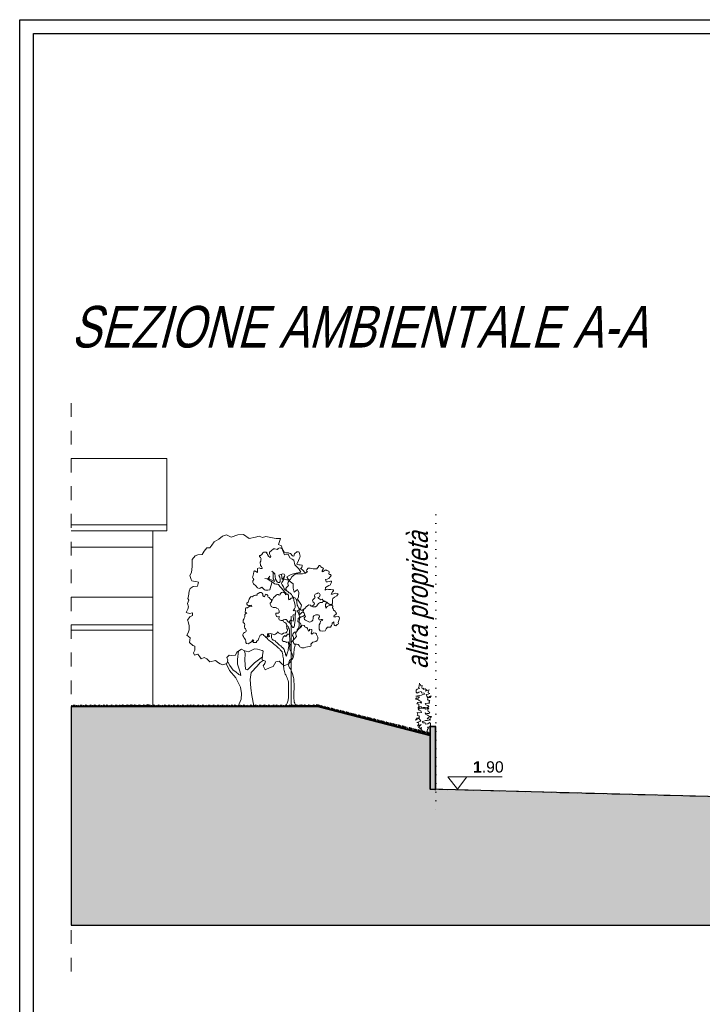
# Model space of a CAD drawing. Extents: x 828590 to 927090, y -1046596 to -975596.
# Tile 2 of 13: x 828590 to 853215, y -1011096 to -975596. Entities that reach past the tile are written whole.
import ezdxf

# ---------------------------------------------------------------- set-up
doc = ezdxf.new("R2010")
doc.units = 0
doc.header["$LTSCALE"] = 250
for name, pattern in [('CADWORK_13', [4, 2, -2]), ('DASHEDX2', [3.75, 2.5, -1.25]), ('DOT2', [1.25, 0, -1.25])]:
    doc.linetypes.add(name, pattern=pattern)
doc.layers.get('0').update_dxf_attribs({"linetype": 'CONTINUOUS'})
for name, color, linetype, lineweight in [('ACQUE', 7, 'CONTINUOUS', 18), ('alberi', 106, 'CONTINUOUS', 15), ('linea di terra', 7, 'CONTINUOUS', 40), ('linee di prospetto', 7, 'CONTINUOUS', 18), ('linee prospetto', 7, 'CONTINUOUS', 15), ('MURI', 7, 'CONTINUOUS', 30), ('planim. x cartiglio', 7, 'CONTINUOUS', 20), ('retini', 251, 'CONTINUOUS', 15), ('S-CARRABILI', 7, 'DASHEDX2', 15), ('SCRITTE', 7, 'CONTINUOUS', 30)]:
    doc.layers.add(name, color=color, linetype=linetype, lineweight=lineweight)
doc.layers.add('Planimetria', color=7, linetype='CONTINUOUS')
doc.styles.add('CADWORK6', font='UNIVERS')
doc.styles.get("Standard").update_dxf_attribs({"font": 'MONOTXT'})

# ---------------------------------------------------------------- blocks, each defined once
blk = doc.blocks.new('T34_1')
for p, q in [((-1631, 9813), (-1145, 9916)), ((-1145, 9916), (-951, 9857)), ((-951, 9857), (-759, 9936)), ((-759, 9936), (-548, 9882)), ((-548, 9882), (-161, 9808)), ((-161, 9808), (169, 10043)), ((169, 10043), (495, 10023)), ((495, 10023), (884, 9871)), ((884, 9871), (1159, 10012)), ((1159, 10012), (1408, 9936)), ((1408, 9936), (1625, 9761)), ((-2129, 9135), (-2070, 9367)), ((-2070, 9367), (-1899, 9446)), ((-2018, 9793), (-1764, 9812)), ((-1899, 9446), (-2018, 9793)), ((-1764, 9812), (-1631, 9813)), ((1625, 9761), (1897, 9608)), ((1897, 9608), (2031, 9416)), ((2031, 9416), (2149, 9246)), ((-2567, 8667), (-2453, 8878)), ((-2453, 8878), (-2242, 8841)), ((-2242, 8841), (-2129, 9135)), ((2149, 9246), (2326, 9247)), ((2326, 9247), (2482, 9055)), ((2482, 9055), (2599, 8862)), ((2599, 8862), (2848, 8842)), ((2848, 8842), (3004, 8788)), ((3004, 8788), (3182, 8574)), ((-3087, 8022), (-2857, 8256)), ((-2857, 8256), (-2798, 8527)), ((-2798, 8527), (-2705, 8589)), ((-2705, 8589), (-2567, 8667)), ((3182, 8574), (3183, 8496)), ((3183, 8496), (3185, 8148)), ((3185, 8148), (3227, 7800)), ((-3202, 7827), (-3087, 8022)), ((-2930, 7774), (-3202, 7827)), ((-2698, 7699), (-2930, 7774)), ((-2559, 7639), (-2698, 7699)), ((-2387, 7546), (-2559, 7639)), ((-2518, 7313), (-2387, 7546)), ((3227, 7800), (3322, 7630)), ((3322, 7630), (3247, 7397)), ((-2749, 7134), (-2518, 7313)), ((-2747, 6886), (-2749, 7134)), ((2899, 7256), (2806, 7239)), ((2806, 7239), (2863, 7007)), ((2863, 7007), (3117, 6987)), ((3208, 7319), (2899, 7256)), ((3117, 6987), (3311, 6872)), ((3247, 7397), (3208, 7319)), ((-3093, 6629), (-3017, 6806)), ((-3074, 6380), (-3093, 6629)), ((-3012, 6226), (-3074, 6380)), ((-3017, 6806), (-2806, 6653)), ((-2806, 6653), (-2747, 6886)), ((3311, 6872), (3368, 6701)), ((3368, 6701), (3409, 6409)), ((3409, 6409), (3449, 6277)), ((-3242, 5892), (-3165, 5993)), ((-3185, 5644), (-3242, 5892)), ((-3165, 5993), (-3012, 6226)), ((3449, 6277), (3372, 6176)), ((3372, 6176), (3451, 5984)), ((3451, 5984), (3397, 5790)), ((3397, 5790), (3437, 5657)), ((-2990, 5546), (-3185, 5644)), ((-3142, 5180), (-3067, 5413)), ((-3067, 5413), (-2990, 5546)), ((3168, 5440), (3169, 5285)), ((3340, 5386), (3168, 5440)), ((3169, 5285), (3325, 5192)), ((3533, 5443), (3340, 5386)), ((3437, 5657), (3533, 5443)), ((-3254, 4638), (-3195, 4832)), ((-3037, 4424), (-3254, 4638)), ((-3195, 4832), (-3024, 4910)), ((-3042, 5104), (-3142, 5180)), ((-3024, 4910), (-3042, 5104)), ((3325, 5192), (3459, 5000)), ((3421, 4922), (3367, 4667)), ((3367, 4667), (3369, 4435)), ((3459, 5000), (3421, 4922)), ((-2903, 4231), (-3037, 4424)), ((-2957, 4038), (-2903, 4231)), ((3504, 4110), (3296, 3954)), ((3369, 4435), (3426, 4264)), ((3426, 4264), (3504, 4110)), ((-2823, 3884), (-2957, 4038)), ((-2667, 3714), (-2823, 3884)), ((-2565, 3499), (-2667, 3714)), ((-2564, 3305), (-2565, 3499)), ((3144, 3521), (3029, 3465)), ((3336, 3683), (3144, 3521)), ((3296, 3954), (3336, 3683)), ((-2753, 2801), (-2700, 3011)), ((-2700, 3011), (-2564, 3305)), ((-938, 3219), (-999, 3180)), ((-999, 3180), (-958, 2931)), ((-958, 2931), (-934, 2677)), ((-651, 3298), (-938, 3219)), ((-475, 3322), (-651, 3298)), ((-125, 3131), (-475, 3322)), ((145, 3227), (-125, 3131)), ((107, 3188), (69, 3033)), ((69, 3033), (89, 2646)), ((277, 3289), (145, 3227)), ((550, 3114), (277, 3289)), ((514, 2688), (455, 3191)), ((628, 2944), (550, 3114)), ((844, 2923), (628, 2944)), ((1015, 2947), (844, 2923)), ((1138, 2809), (1015, 2947)), ((2855, 3000), (2724, 2844)), ((3049, 2940), (2855, 3000)), ((3029, 3465), (3030, 3233)), ((3030, 3233), (3109, 3079)), ((3109, 3079), (3049, 2940)), ((-2542, 2626), (-2753, 2801)), ((-2480, 2433), (-2542, 2626)), ((-2230, 2319), (-2480, 2433)), ((-2054, 2475), (-2230, 2319)), ((-1939, 2592), (-2054, 2475)), ((-1745, 2555), (-1939, 2592)), ((-1572, 2269), (-1745, 2555)), ((-934, 2677), (-1127, 2598)), ((-1127, 2598), (-1087, 2444)), ((-1087, 2444), (-992, 2312)), ((-994, 2638), (-816, 2507)), ((-490, 2487), (-957, 2854)), ((-816, 2507), (-643, 2292)), ((-256, 2257), (-490, 2487)), ((89, 2646), (38, 2126)), ((365, 1952), (516, 2418)), ((516, 2418), (514, 2688)), ((965, 2327), (773, 2055)), ((1096, 2560), (965, 2327)), ((984, 2034), (1179, 2445)), ((1095, 2654), (1138, 2809)), ((1141, 2461), (1095, 2654)), ((1390, 2369), (1141, 2461)), ((1544, 2426), (1390, 2369)), ((1643, 2487), (1544, 2426)), ((1814, 2621), (1643, 2487)), ((2146, 2546), (1814, 2621)), ((2316, 2725), (2146, 2546)), ((2470, 2803), (2316, 2725)), ((2647, 2727), (2470, 2803)), ((2724, 2844), (2647, 2727)), ((-1395, 2209), (-1572, 2269)), ((-1106, 2079), (-1395, 2209)), ((-992, 2312), (-1106, 2079)), ((-643, 2292), (-292, 1930)), ((-292, 1930), (-228, 1505)), ((-61, 2087), (-256, 2257)), ((38, 2126), (-61, 2087)), ((328, 1742), (365, 1952)), ((444, 1798), (328, 1742)), ((619, 1954), (444, 1798)), ((773, 2055), (619, 1954)), ((622, 1606), (984, 2034)), ((-228, 1505), (-263, 1002)), ((333, 1062), (622, 1606)), ((-263, 1002), (-320, 576)), ((281, 697), (333, 1062)), ((300, 349), (281, 697)), ((-320, 576), (-448, -44)), ((362, 211), (300, 349)), ((497, -98), (362, 211))]:
    blk.add_line(p, q)
blk = doc.blocks.new('SIEPE_1')
at = {"linetype": 'ByBlock'}
for points in [[(-202, 1983), (-212, 1864), (-252, 1819), (-212, 1773), (-298, 1755), (-345, 1710), (-349, 1637), (-312, 1593), (-245, 1638), (-145, 1649), (-131, 1596), (-36, 1584), (-18, 1537), (-84, 1532), (-147, 1503), (-218, 1501), (-301, 1490), (-365, 1484), (-293, 1462), (-226, 1441), (-273, 1395), (-342, 1413), (-391, 1361), (-312, 1356), (-246, 1294), (-170, 1260), (-152, 1195), (-216, 1230), (-296, 1229), (-339, 1178), (-268, 1153), (-267, 1096), (-271, 1049), (-306, 1002), (-236, 1045), (-171, 1053), (-152, 1009), (-90, 1020), (-21, 1008), (49, 1001), (125, 1041), (89, 1086), (17, 1113), (-5, 1175), (93, 1181), (169, 1174), (147, 1240), (175, 1284), (110, 1300), (85, 1344), (114, 1391), (197, 1399), (245, 1468), (174, 1438), (106, 1397), (73, 1458), (41, 1520), (121, 1541), (200, 1564), (127, 1584), (126, 1633), (178, 1701), (114, 1691), (30, 1654), (64, 1709), (14, 1754), (-66, 1726), (-42, 1779), (-106, 1774), (-109, 1829), (-93, 1896), (-156, 1883), (-168, 1943)], [(0, 0), (35, 134), (75, 179), (35, 225), (120, 243), (168, 288), (172, 361), (135, 405), (67, 360), (-32, 349), (-47, 402), (-141, 414), (-160, 461), (-94, 466), (-30, 495), (41, 497), (124, 508), (187, 514), (115, 536), (48, 557), (96, 603), (164, 585), (214, 637), (135, 642), (69, 704), (-7, 739), (-25, 803), (39, 769), (119, 769), (162, 820), (90, 845), (90, 902), (94, 949), (128, 997), (59, 953), (-6, 946), (-25, 989), (-88, 979), (-156, 991), (-227, 997), (-302, 957), (-266, 912), (-194, 886), (-173, 823), (-270, 817), (-347, 824), (-324, 758), (-353, 714), (-288, 698), (-263, 654), (-292, 607), (-374, 599), (-422, 530), (-352, 560), (-283, 601), (-251, 540), (-218, 478), (-299, 457), (-378, 434), (-305, 414), (-304, 365), (-355, 297), (-292, 307), (-208, 344), (-321, 246), (-271, 201), (-191, 228), (-259, 162), (-194, 166), (-191, 111), (-341, 59), (-246, 33), (-173, 11)]]:
    blk.add_lwpolyline(points, dxfattribs=at)

msp = doc.modelspace()

# ---------------------------------------------------------------- hatches: boundary and pattern name
at = {"layer": 'linee di prospetto', "linetype": 'Continuous'}
msp.add_hatch(color=36, dxfattribs=at).paths.add_polyline_path([(830449, -1008242), (925190, -1008242), (925190, -1005090), (920424, -1005090), (920424, -1005242), (915178, -1005242), (911632, -1005242), (911632, -1005342), (911482, -1005342), (911482, -1005092), (910132, -1005092), (910132, -1005810), (910207, -1005810), (910207, -1006210), (909807, -1006210), (909807, -1005810), (909882, -1005810), (909882, -1005099), (902632, -1004907), (902632, -1006492), (903021, -1006492), (903021, -1006992), (892242, -1006992), (892242, -1006492), (892632, -1006492), (892632, -1004643), (843393, -1003342), (843393, -1001388), (839393, -1000362), (830449, -1000362)])
at = {"layer": 'MURI', "linetype": 'Continuous'}
msp.add_hatch(color=9, dxfattribs=at).paths.add_polyline_path([(843393, -1003342), (843596, -1003347), (843596, -1001084), (843393, -1001084), (843393, -1003342)])

# ---------------------------------------------------------------- linework, layer by layer
at = {"layer": 'ACQUE', "linetype": 'Continuous'}
msp.add_line((838282, -996474), (838307, -996515), dxfattribs=at)
at = {"layer": 'alberi', "linetype": 'ByBlock'}
for p, q in [((837546, -997809), (837526, -997781)), ((837569, -997764), (837560, -997727)), ((838294, -998131), (838316, -998144))]:
    msp.add_line(p, q, dxfattribs=at)
at = {"layer": 'alberi', "color": 92}
for p, q in [((830451, -1000367), (830474, -1000312)), ((830465, -1000364), (830488, -1000317)), ((830482, -1000367), (830501, -1000343)), ((830521, -1000305), (830566, -1000357)), ((830551, -1000362), (830527, -1000340)), ((830590, -1000368), (830535, -1000302)), ((830600, -1000367), (830582, -1000301)), ((830607, -1000363), (830607, -1000317)), ((830615, -1000367), (830638, -1000312)), ((830629, -1000364), (830652, -1000317)), ((830646, -1000367), (830665, -1000343)), ((830688, -1000305), (830734, -1000357)), ((830718, -1000362), (830694, -1000340)), ((830772, -1000305), (830817, -1000357)), ((830802, -1000362), (830778, -1000340)), ((830841, -1000368), (830786, -1000302)), ((830851, -1000367), (830834, -1000301)), ((830858, -1000363), (830858, -1000317)), ((830866, -1000367), (830889, -1000312)), ((830880, -1000364), (830903, -1000317)), ((830897, -1000367), (830916, -1000343)), ((830936, -1000305), (830982, -1000357)), ((830966, -1000362), (830942, -1000340)), ((831005, -1000368), (830950, -1000302)), ((831015, -1000367), (830998, -1000301)), ((831022, -1000363), (831022, -1000317)), ((831030, -1000367), (831053, -1000312)), ((831045, -1000364), (831067, -1000317)), ((831061, -1000367), (831080, -1000343)), ((831104, -1000305), (831149, -1000357)), ((831134, -1000362), (831109, -1000340)), ((831173, -1000368), (831118, -1000302)), ((831182, -1000367), (831165, -1000301)), ((831190, -1000363), (831190, -1000317)), ((831197, -1000367), (831220, -1000312)), ((831212, -1000364), (831234, -1000317)), ((831228, -1000367), (831247, -1000343)), ((831258, -1000305), (831303, -1000357)), ((831288, -1000362), (831264, -1000340)), ((831327, -1000368), (831272, -1000302)), ((831337, -1000367), (831320, -1000301)), ((831344, -1000363), (831344, -1000317)), ((831352, -1000367), (831375, -1000312)), ((831366, -1000364), (831389, -1000317)), ((831383, -1000367), (831402, -1000343)), ((831425, -1000305), (831471, -1000357)), ((831456, -1000362), (831431, -1000340)), ((831494, -1000368), (831440, -1000302)), ((831504, -1000367), (831487, -1000301)), ((831512, -1000363), (831512, -1000317)), ((831519, -1000367), (831542, -1000312)), ((831534, -1000364), (831556, -1000317)), ((831550, -1000367), (831569, -1000343)), ((831590, -1000305), (831635, -1000357)), ((831620, -1000362), (831595, -1000340)), ((831659, -1000368), (831604, -1000302)), ((831668, -1000367), (831651, -1000301)), ((831676, -1000363), (831676, -1000317)), ((831698, -1000305), (831743, -1000357)), ((831728, -1000362), (831704, -1000340)), ((831767, -1000368), (831712, -1000302)), ((831776, -1000367), (831759, -1000301)), ((831784, -1000363), (831784, -1000317)), ((831791, -1000367), (831814, -1000312)), ((831806, -1000364), (831828, -1000317)), ((831823, -1000367), (831841, -1000343)), ((831865, -1000305), (831910, -1000357)), ((831895, -1000362), (831871, -1000340)), ((831934, -1000368), (831879, -1000302)), ((831943, -1000367), (831926, -1000301)), ((831951, -1000363), (831951, -1000317)), ((831959, -1000367), (831982, -1000312)), ((831973, -1000364), (831996, -1000317)), ((831990, -1000367), (832009, -1000343)), ((832029, -1000305), (832074, -1000357)), ((832059, -1000362), (832035, -1000340)), ((832098, -1000368), (832043, -1000302)), ((832108, -1000367), (832090, -1000301)), ((832115, -1000363), (832115, -1000317)), ((832123, -1000367), (832146, -1000312)), ((832137, -1000364), (832160, -1000317)), ((832154, -1000367), (832173, -1000343)), ((832196, -1000301), (832241, -1000353)), ((832226, -1000362), (832202, -1000340)), ((832252, -1000359), (832252, -1000312)), ((832274, -1000301), (832319, -1000353)), ((832304, -1000358), (832280, -1000335)), ((832343, -1000364), (832288, -1000297)), ((832353, -1000363), (832335, -1000297)), ((832360, -1000359), (832360, -1000312)), ((832368, -1000363), (832391, -1000308)), ((832382, -1000360), (832405, -1000313)), ((832399, -1000362), (832418, -1000339)), ((832441, -1000301), (832487, -1000353)), ((832471, -1000358), (832447, -1000335)), ((832510, -1000364), (832456, -1000297)), ((832520, -1000363), (832503, -1000297)), ((832524, -1000362), (832543, -1000339)), ((832527, -1000359), (832527, -1000312)), ((832535, -1000363), (832558, -1000308)), ((832550, -1000360), (832572, -1000313)), ((832563, -1000301), (832609, -1000353)), ((832566, -1000362), (832585, -1000339)), ((832594, -1000358), (832569, -1000335)), ((832633, -1000364), (832578, -1000297)), ((832605, -1000301), (832651, -1000353)), ((832636, -1000358), (832611, -1000335)), ((832674, -1000364), (832620, -1000297)), ((832642, -1000363), (832625, -1000297)), ((832650, -1000359), (832650, -1000312)), ((832657, -1000363), (832680, -1000308)), ((832684, -1000363), (832667, -1000297)), ((832672, -1000360), (832694, -1000313)), ((832688, -1000362), (832707, -1000339)), ((832692, -1000359), (832692, -1000312)), ((832699, -1000363), (832722, -1000308)), ((832714, -1000360), (832736, -1000313)), ((832722, -1000300), (832767, -1000352)), ((832752, -1000357), (832728, -1000334)), ((832730, -1000362), (832749, -1000339)), ((832731, -1000301), (832776, -1000353)), ((832791, -1000363), (832736, -1000296)), ((832761, -1000358), (832737, -1000335)), ((832800, -1000362), (832783, -1000296)), ((832808, -1000357), (832808, -1000311)), ((832815, -1000362), (832839, -1000306)), ((832830, -1000359), (832853, -1000312)), ((832847, -1000361), (832865, -1000338)), ((832876, -1000300), (832922, -1000352)), ((832906, -1000357), (832882, -1000334)), ((832945, -1000363), (832891, -1000296)), ((832955, -1000362), (832938, -1000296)), ((832962, -1000357), (832962, -1000311)), ((832970, -1000362), (832993, -1000306)), ((832985, -1000359), (833007, -1000312)), ((833001, -1000361), (833020, -1000338)), ((833044, -1000300), (833089, -1000352)), ((833074, -1000357), (833050, -1000334)), ((833113, -1000363), (833058, -1000296)), ((833122, -1000362), (833105, -1000296)), ((833130, -1000357), (833130, -1000311)), ((833137, -1000362), (833160, -1000306)), ((833152, -1000359), (833174, -1000312)), ((833168, -1000361), (833187, -1000338)), ((833191, -1000342), (833173, -1000315)), ((833176, -1000280), (833207, -1000341)), ((833227, -1000358), (833190, -1000280)), ((833229, -1000305), (833275, -1000357)), ((833259, -1000362), (833235, -1000340)), ((833237, -1000359), (833236, -1000290)), ((833298, -1000368), (833244, -1000302)), ((833245, -1000356), (833257, -1000311)), ((833308, -1000367), (833291, -1000301)), ((833315, -1000363), (833315, -1000317)), ((833323, -1000367), (833346, -1000312)), ((833338, -1000364), (833360, -1000317)), ((833354, -1000367), (833373, -1000343)), ((833397, -1000305), (833442, -1000357)), ((833427, -1000362), (833402, -1000340)), ((833466, -1000368), (833411, -1000302)), ((833475, -1000367), (833458, -1000301)), ((833483, -1000363), (833483, -1000317)), ((833490, -1000367), (833513, -1000312)), ((833505, -1000364), (833527, -1000317)), ((833521, -1000367), (833540, -1000343)), ((833561, -1000305), (833606, -1000357)), ((833591, -1000362), (833567, -1000340)), ((833630, -1000368), (833575, -1000302)), ((833639, -1000367), (833622, -1000301)), ((833647, -1000363), (833647, -1000317)), ((833654, -1000367), (833678, -1000312)), ((833669, -1000364), (833692, -1000317)), ((833686, -1000367), (833704, -1000343)), ((833728, -1000305), (833773, -1000357)), ((833758, -1000362), (833734, -1000340)), ((833785, -1000305), (833830, -1000357)), ((833815, -1000362), (833791, -1000340)), ((833854, -1000368), (833799, -1000302)), ((833864, -1000367), (833846, -1000301)), ((833871, -1000363), (833871, -1000317)), ((833879, -1000367), (833902, -1000312)), ((833893, -1000364), (833916, -1000317)), ((833910, -1000367), (833929, -1000343)), ((833949, -1000305), (833994, -1000357)), ((833979, -1000362), (833955, -1000340)), ((834018, -1000368), (833963, -1000302)), ((834028, -1000367), (834011, -1000301)), ((834035, -1000363), (834035, -1000317)), ((834043, -1000367), (834066, -1000312)), ((834057, -1000364), (834080, -1000317)), ((834074, -1000367), (834093, -1000343)), ((834116, -1000305), (834162, -1000357)), ((834147, -1000362), (834122, -1000340)), ((834185, -1000368), (834131, -1000302)), ((834195, -1000367), (834178, -1000301)), ((834203, -1000363), (834203, -1000317)), ((834210, -1000367), (834233, -1000312)), ((834225, -1000364), (834247, -1000317)), ((834241, -1000367), (834260, -1000343)), ((834271, -1000305), (834316, -1000357)), ((834301, -1000362), (834277, -1000340)), ((834340, -1000368), (834285, -1000302)), ((834350, -1000367), (834332, -1000301)), ((834357, -1000363), (834357, -1000317)), ((834365, -1000367), (834388, -1000312)), ((834379, -1000364), (834402, -1000317)), ((834396, -1000367), (834415, -1000343)), ((834438, -1000305), (834484, -1000357)), ((834468, -1000362), (834444, -1000340)), ((834507, -1000368), (834452, -1000302)), ((834517, -1000367), (834500, -1000301)), ((834524, -1000363), (834524, -1000317)), ((834532, -1000367), (834555, -1000312)), ((834547, -1000364), (834569, -1000317)), ((834563, -1000367), (834582, -1000343)), ((834602, -1000305), (834648, -1000357)), ((834633, -1000362), (834608, -1000340)), ((834671, -1000368), (834617, -1000302)), ((834681, -1000367), (834664, -1000301)), ((834689, -1000363), (834689, -1000317)), ((834710, -1000305), (834756, -1000357)), ((834741, -1000362), (834716, -1000340)), ((834779, -1000368), (834725, -1000302)), ((834789, -1000367), (834772, -1000301)), ((834797, -1000363), (834797, -1000317)), ((834829, -1000305), (834874, -1000357)), ((834859, -1000362), (834835, -1000340)), ((834898, -1000368), (834843, -1000302)), ((834908, -1000367), (834890, -1000301)), ((834915, -1000363), (834915, -1000317)), ((834923, -1000367), (834946, -1000312)), ((834937, -1000364), (834960, -1000317)), ((834954, -1000367), (834973, -1000343)), ((834996, -1000305), (835042, -1000357)), ((835026, -1000362), (835002, -1000340)), ((835065, -1000368), (835011, -1000302)), ((835075, -1000367), (835058, -1000301)), ((835082, -1000363), (835082, -1000317)), ((835090, -1000367), (835113, -1000312)), ((835105, -1000364), (835127, -1000317)), ((835121, -1000367), (835140, -1000343)), ((835160, -1000305), (835206, -1000357)), ((835191, -1000362), (835166, -1000340)), ((835229, -1000368), (835175, -1000302)), ((835239, -1000367), (835222, -1000301)), ((835247, -1000363), (835247, -1000317)), ((835254, -1000367), (835277, -1000312)), ((835269, -1000364), (835291, -1000317)), ((835285, -1000367), (835304, -1000343)), ((835328, -1000305), (835373, -1000357)), ((835358, -1000362), (835334, -1000340)), ((835385, -1000305), (835430, -1000357)), ((835415, -1000362), (835391, -1000340)), ((835454, -1000368), (835399, -1000302)), ((835463, -1000367), (835446, -1000301)), ((835471, -1000363), (835471, -1000317)), ((835478, -1000367), (835502, -1000312)), ((835493, -1000364), (835516, -1000317)), ((835510, -1000367), (835529, -1000343)), ((835549, -1000305), (835594, -1000357)), ((835579, -1000362), (835555, -1000340)), ((835618, -1000368), (835563, -1000302)), ((835628, -1000367), (835610, -1000301)), ((835635, -1000363), (835635, -1000317)), ((835643, -1000367), (835666, -1000312)), ((835657, -1000364), (835680, -1000317)), ((835674, -1000367), (835693, -1000343)), ((835716, -1000305), (835761, -1000357)), ((835746, -1000362), (835722, -1000340)), ((835785, -1000368), (835730, -1000302)), ((835795, -1000367), (835778, -1000301)), ((835802, -1000363), (835802, -1000317)), ((835810, -1000367), (835833, -1000312)), ((835824, -1000364), (835847, -1000317)), ((835841, -1000367), (835860, -1000343)), ((835871, -1000305), (835916, -1000357)), ((835901, -1000362), (835877, -1000340)), ((835940, -1000368), (835885, -1000302)), ((835949, -1000367), (835932, -1000301)), ((835957, -1000363), (835957, -1000317)), ((835964, -1000367), (835988, -1000312)), ((835979, -1000364), (836002, -1000317)), ((835996, -1000367), (836015, -1000343)), ((836038, -1000305), (836083, -1000357)), ((836068, -1000362), (836044, -1000340)), ((836107, -1000368), (836052, -1000302)), ((836117, -1000367), (836099, -1000301)), ((836124, -1000363), (836124, -1000317)), ((836132, -1000367), (836155, -1000312)), ((836146, -1000364), (836169, -1000317)), ((836163, -1000367), (836182, -1000343)), ((836202, -1000305), (836247, -1000357)), ((836232, -1000362), (836208, -1000340)), ((836271, -1000368), (836216, -1000302)), ((836281, -1000367), (836264, -1000301)), ((836288, -1000363), (836288, -1000317)), ((836310, -1000305), (836355, -1000357)), ((836340, -1000362), (836316, -1000340)), ((836379, -1000368), (836324, -1000302)), ((836389, -1000367), (836372, -1000301)), ((836396, -1000363), (836396, -1000317)), ((836404, -1000367), (836427, -1000312)), ((836418, -1000364), (836441, -1000317)), ((836435, -1000367), (836454, -1000343)), ((836477, -1000305), (836523, -1000357)), ((836508, -1000362), (836483, -1000340)), ((836546, -1000368), (836492, -1000302)), ((836556, -1000367), (836539, -1000301)), ((836564, -1000363), (836564, -1000317)), ((836571, -1000367), (836594, -1000312)), ((836586, -1000364), (836608, -1000317)), ((836602, -1000367), (836621, -1000343)), ((836642, -1000305), (836687, -1000357)), ((836672, -1000362), (836647, -1000340)), ((836711, -1000368), (836656, -1000302)), ((836720, -1000367), (836703, -1000301)), ((836728, -1000363), (836728, -1000317)), ((836735, -1000367), (836758, -1000312)), ((836750, -1000364), (836772, -1000317)), ((836766, -1000367), (836785, -1000343)), ((836809, -1000305), (836854, -1000357)), ((836839, -1000362), (836815, -1000340)), ((836893, -1000305), (836938, -1000357)), ((836923, -1000362), (836899, -1000340)), ((836962, -1000368), (836907, -1000302)), ((836971, -1000367), (836954, -1000301)), ((836979, -1000363), (836979, -1000317)), ((836986, -1000367), (837010, -1000312)), ((837001, -1000364), (837024, -1000317)), ((837018, -1000367), (837036, -1000343)), ((837057, -1000305), (837102, -1000357)), ((837087, -1000362), (837063, -1000340)), ((837126, -1000368), (837071, -1000302)), ((837135, -1000367), (837118, -1000301)), ((837143, -1000363), (837143, -1000317)), ((837150, -1000367), (837174, -1000312)), ((837165, -1000364), (837188, -1000317)), ((837182, -1000367), (837201, -1000343)), ((837224, -1000305), (837269, -1000357)), ((837254, -1000362), (837230, -1000340)), ((837293, -1000368), (837238, -1000302)), ((837303, -1000367), (837285, -1000301)), ((837310, -1000363), (837310, -1000317)), ((837318, -1000367), (837341, -1000312)), ((837332, -1000364), (837355, -1000317)), ((837349, -1000367), (837368, -1000343)), ((837379, -1000305), (837424, -1000357)), ((837409, -1000362), (837385, -1000340)), ((837448, -1000368), (837393, -1000302)), ((837457, -1000367), (837440, -1000301)), ((837465, -1000363), (837465, -1000317)), ((837472, -1000367), (837496, -1000312)), ((837487, -1000364), (837510, -1000317)), ((837504, -1000367), (837522, -1000343)), ((837546, -1000305), (837591, -1000357)), ((837576, -1000362), (837552, -1000340)), ((837615, -1000368), (837560, -1000302)), ((837625, -1000367), (837607, -1000301)), ((837632, -1000363), (837632, -1000317)), ((837640, -1000367), (837663, -1000312)), ((837654, -1000364), (837677, -1000317)), ((837671, -1000367), (837690, -1000343)), ((837710, -1000305), (837755, -1000357)), ((837740, -1000362), (837716, -1000340)), ((837779, -1000368), (837724, -1000302)), ((837789, -1000367), (837771, -1000301)), ((837796, -1000363), (837796, -1000317)), ((837818, -1000305), (837863, -1000357)), ((837848, -1000362), (837824, -1000340)), ((837887, -1000368), (837832, -1000302)), ((837897, -1000367), (837879, -1000301)), ((837904, -1000363), (837904, -1000317)), ((837912, -1000367), (837935, -1000312)), ((837926, -1000364), (837949, -1000317)), ((837943, -1000367), (837962, -1000343)), ((837985, -1000305), (838031, -1000357)), ((838016, -1000362), (837991, -1000340)), ((838054, -1000368), (838000, -1000302)), ((838064, -1000367), (838047, -1000301)), ((838072, -1000363), (838072, -1000317)), ((838079, -1000367), (838102, -1000312)), ((838094, -1000364), (838116, -1000317)), ((838110, -1000367), (838129, -1000343)), ((838149, -1000305), (838195, -1000357)), ((838180, -1000362), (838155, -1000340)), ((838218, -1000368), (838164, -1000302)), ((838228, -1000367), (838211, -1000301)), ((838236, -1000363), (838236, -1000317)), ((838243, -1000367), (838266, -1000312)), ((838258, -1000364), (838280, -1000317)), ((838274, -1000367), (838293, -1000343)), ((838317, -1000301), (838362, -1000353)), ((838347, -1000362), (838323, -1000340)), ((838373, -1000359), (838373, -1000312)), ((838395, -1000301), (838440, -1000353)), ((838425, -1000358), (838401, -1000335)), ((838464, -1000364), (838409, -1000297)), ((838473, -1000363), (838456, -1000297)), ((838481, -1000359), (838481, -1000312)), ((838488, -1000363), (838511, -1000308)), ((838503, -1000360), (838525, -1000313)), ((838520, -1000362), (838538, -1000339)), ((838562, -1000301), (838607, -1000353)), ((838592, -1000358), (838568, -1000335)), ((838631, -1000364), (838576, -1000297)), ((838640, -1000363), (838623, -1000297)), ((838645, -1000362), (838664, -1000339)), ((838648, -1000359), (838648, -1000312)), ((838656, -1000363), (838679, -1000308)), ((838670, -1000360), (838693, -1000313)), ((838684, -1000301), (838729, -1000353)), ((838687, -1000362), (838706, -1000339)), ((838714, -1000358), (838690, -1000335)), ((838753, -1000364), (838698, -1000297)), ((838726, -1000301), (838771, -1000353)), ((838756, -1000358), (838732, -1000335)), ((838795, -1000364), (838740, -1000297)), ((838763, -1000363), (838745, -1000297)), ((838770, -1000359), (838770, -1000312)), ((838778, -1000363), (838801, -1000308)), ((838805, -1000363), (838787, -1000297)), ((838792, -1000360), (838815, -1000313)), ((838809, -1000362), (838828, -1000339)), ((838812, -1000359), (838812, -1000312)), ((838820, -1000363), (838843, -1000308)), ((838834, -1000360), (838857, -1000313)), ((838842, -1000300), (838887, -1000352)), ((838872, -1000357), (838848, -1000334)), ((838851, -1000301), (838896, -1000353)), ((838851, -1000362), (838870, -1000339)), ((838911, -1000363), (838856, -1000296)), ((838881, -1000358), (838857, -1000335)), ((838921, -1000362), (838904, -1000296)), ((838928, -1000357), (838928, -1000311)), ((838936, -1000362), (838959, -1000306)), ((838950, -1000359), (838973, -1000312)), ((838967, -1000361), (838986, -1000338)), ((838997, -1000300), (839042, -1000352)), ((839027, -1000357), (839003, -1000334)), ((839066, -1000363), (839011, -1000296)), ((839075, -1000362), (839058, -1000296)), ((839083, -1000357), (839083, -1000311)), ((839091, -1000362), (839114, -1000306)), ((839105, -1000359), (839128, -1000312)), ((839122, -1000361), (839141, -1000338)), ((839164, -1000300), (839209, -1000352)), ((839194, -1000357), (839170, -1000334)), ((839233, -1000363), (839178, -1000296)), ((839243, -1000362), (839225, -1000296)), ((839250, -1000357), (839250, -1000311)), ((839258, -1000362), (839281, -1000306)), ((839272, -1000359), (839295, -1000312)), ((839289, -1000361), (839308, -1000338)), ((839312, -1000342), (839294, -1000315)), ((839296, -1000280), (839328, -1000341)), ((839348, -1000358), (839311, -1000280)), ((839358, -1000359), (839357, -1000290)), ((839366, -1000356), (839377, -1000311)), ((839407, -1000362), (839390, -1000296)), ((839417, -1000368), (839399, -1000341)), ((839401, -1000306), (839432, -1000367)), ((839414, -1000362), (839414, -1000315)), ((839453, -1000383), (839416, -1000306)), ((839463, -1000385), (839462, -1000316)), ((839471, -1000382), (839482, -1000337)), ((839477, -1000388), (839513, -1000340)), ((839492, -1000389), (839525, -1000348)), ((839508, -1000395), (839531, -1000377)), ((839579, -1000408), (839561, -1000381)), ((839563, -1000346), (839595, -1000407)), ((839615, -1000424), (839578, -1000346)), ((839625, -1000425), (839624, -1000356)), ((839633, -1000422), (839644, -1000377)), ((839668, -1000372), (839700, -1000433)), ((839720, -1000449), (839683, -1000372)), ((839730, -1000450), (839729, -1000382)), ((839684, -1000434), (839666, -1000406)), ((839738, -1000448), (839749, -1000403)), ((839744, -1000454), (839780, -1000406)), ((839759, -1000455), (839793, -1000414)), ((839775, -1000461), (839799, -1000443)), ((839846, -1000474), (839828, -1000446)), ((839831, -1000412), (839862, -1000473)), ((839883, -1000489), (839845, -1000412)), ((839892, -1000491), (839891, -1000422)), ((839901, -1000488), (839912, -1000443)), ((839907, -1000494), (839943, -1000446)), ((839922, -1000495), (839955, -1000454)), ((839937, -1000501), (839961, -1000483)), ((840006, -1000513), (839988, -1000486)), ((839990, -1000451), (840021, -1000512)), ((840042, -1000529), (840005, -1000451)), ((840052, -1000530), (840051, -1000462)), ((840060, -1000527), (840071, -1000482)), ((840066, -1000533), (840102, -1000485)), ((840081, -1000534), (840114, -1000494)), ((840097, -1000540), (840120, -1000522)), ((840168, -1000554), (840150, -1000526)), ((840152, -1000491), (840184, -1000552)), ((840224, -1000567), (840205, -1000539)), ((840208, -1000505), (840239, -1000566)), ((840260, -1000582), (840223, -1000505)), ((840269, -1000584), (840269, -1000515)), ((840278, -1000581), (840289, -1000536)), ((840284, -1000587), (840320, -1000539)), ((840299, -1000588), (840332, -1000547)), ((840315, -1000594), (840338, -1000576)), ((840383, -1000606), (840365, -1000579)), ((840367, -1000544), (840399, -1000605)), ((840419, -1000622), (840382, -1000544)), ((840429, -1000623), (840428, -1000555)), ((840437, -1000620), (840448, -1000575)), ((840443, -1000626), (840479, -1000578)), ((840458, -1000627), (840491, -1000587)), ((840474, -1000633), (840498, -1000615)), ((840542, -1000651), (840524, -1000623)), ((840526, -1000588), (840557, -1000650)), ((840578, -1000666), (840541, -1000588)), ((840588, -1000667), (840587, -1000599)), ((840596, -1000665), (840607, -1000620)), ((840647, -1000677), (840628, -1000649)), ((840631, -1000614), (840662, -1000676)), ((840683, -1000692), (840646, -1000614)), ((840692, -1000693), (840692, -1000625)), ((840701, -1000691), (840712, -1000646)), ((840707, -1000697), (840743, -1000648)), ((840722, -1000697), (840755, -1000657)), ((840738, -1000704), (840761, -1000686)), ((840809, -1000717), (840791, -1000689)), ((840793, -1000654), (840825, -1000716)), ((840845, -1000732), (840808, -1000654)), ((840855, -1000733), (840854, -1000665)), ((840863, -1000731), (840874, -1000686)), ((840869, -1000737), (840905, -1000688)), ((840884, -1000737), (840918, -1000697)), ((840900, -1000744), (840924, -1000726)), ((840968, -1000756), (840950, -1000728)), ((840953, -1000693), (840984, -1000755)), ((841005, -1000771), (840967, -1000693)), ((841014, -1000772), (841013, -1000704)), ((841023, -1000770), (841034, -1000725)), ((841029, -1000776), (841065, -1000728)), ((841044, -1000777), (841077, -1000736)), ((841115, -1000733), (841146, -1000795)), ((841059, -1000783), (841083, -1000765)), ((841131, -1000796), (841113, -1000768)), ((841186, -1000810), (841168, -1000782)), ((841171, -1000747), (841202, -1000809)), ((841222, -1000825), (841185, -1000747)), ((841232, -1000826), (841231, -1000758)), ((841240, -1000824), (841251, -1000779)), ((841247, -1000830), (841282, -1000781)), ((841261, -1000830), (841295, -1000790)), ((841277, -1000837), (841301, -1000819)), ((841345, -1000849), (841327, -1000821)), ((841330, -1000786), (841361, -1000848)), ((841382, -1000864), (841344, -1000786)), ((841391, -1000865), (841390, -1000797)), ((841400, -1000863), (841411, -1000818)), ((841406, -1000869), (841442, -1000821)), ((841421, -1000870), (841454, -1000829)), ((841436, -1000876), (841460, -1000858)), ((841508, -1000889), (841490, -1000861)), ((841492, -1000826), (841524, -1000888)), ((841541, -1000909), (841503, -1000831)), ((841550, -1000910), (841549, -1000841)), ((841558, -1000907), (841570, -1000862)), ((841565, -1000913), (841600, -1000865)), ((841580, -1000914), (841613, -1000873)), ((841595, -1000920), (841619, -1000902)), ((841654, -1000930), (841636, -1000903)), ((841639, -1000868), (841670, -1000929)), ((841691, -1000946), (841653, -1000868)), ((841700, -1000947), (841699, -1000878)), ((841709, -1000944), (841720, -1000899)), ((841715, -1000950), (841751, -1000902)), ((841730, -1000951), (841763, -1000911)), ((841745, -1000957), (841769, -1000939)), ((841817, -1000970), (841799, -1000943)), ((841801, -1000908), (841833, -1000969)), ((841853, -1000986), (841816, -1000908)), ((841863, -1000987), (841862, -1000918)), ((841871, -1000984), (841882, -1000939)), ((841877, -1000990), (841913, -1000942)), ((841892, -1000991), (841925, -1000951)), ((841908, -1000997), (841932, -1000979)), ((841976, -1001010), (841958, -1000982)), ((841960, -1000947), (841992, -1001009)), ((842012, -1001025), (841975, -1000947)), ((842022, -1001026), (842021, -1000958)), ((842030, -1001024), (842041, -1000979)), ((842081, -1001035), (842063, -1001008)), ((842065, -1000973), (842097, -1001034)), ((842117, -1001051), (842080, -1000973)), ((842127, -1001052), (842126, -1000984)), ((842135, -1001049), (842146, -1001004)), ((842145, -1001051), (842181, -1001003)), ((842160, -1001052), (842193, -1001011)), ((842176, -1001058), (842199, -1001040)), ((842247, -1001071), (842229, -1001044)), ((842231, -1001009), (842263, -1001070)), ((842283, -1001087), (842246, -1001009)), ((842293, -1001088), (842292, -1001019)), ((842301, -1001085), (842312, -1001040)), ((842308, -1001091), (842343, -1001043)), ((842322, -1001092), (842356, -1001052)), ((842338, -1001098), (842362, -1001080)), ((842406, -1001111), (842388, -1001083)), ((842391, -1001048), (842422, -1001110)), ((842443, -1001126), (842405, -1001048)), ((842452, -1001127), (842451, -1001059)), ((842461, -1001125), (842472, -1001080)), ((842467, -1001131), (842503, -1001082)), ((842482, -1001131), (842515, -1001091)), ((842553, -1001088), (842585, -1001150)), ((842497, -1001137), (842521, -1001120)), ((842569, -1001151), (842551, -1001123)), ((842650, -1001171), (842632, -1001143)), ((842635, -1001108), (842666, -1001170)), ((842686, -1001186), (842649, -1001108)), ((842696, -1001187), (842695, -1001119)), ((842704, -1001185), (842715, -1001140)), ((842711, -1001191), (842746, -1001142)), ((842725, -1001192), (842759, -1001151)), ((842741, -1001198), (842765, -1001180)), ((842810, -1001210), (842791, -1001182)), ((842794, -1001147), (842825, -1001209)), ((842846, -1001225), (842809, -1001147)), ((842855, -1001226), (842854, -1001158)), ((842864, -1001224), (842875, -1001179)), ((842870, -1001230), (842906, -1001182)), ((842885, -1001231), (842918, -1001190)), ((842900, -1001237), (842924, -1001219)), ((842972, -1001250), (842954, -1001222)), ((842956, -1001187), (842988, -1001249)), ((843008, -1001265), (842971, -1001187)), ((843018, -1001266), (843017, -1001198)), ((843026, -1001264), (843037, -1001219)), ((843032, -1001270), (843068, -1001222)), ((843047, -1001271), (843080, -1001230)), ((843063, -1001277), (843087, -1001259)), ((843122, -1001287), (843104, -1001259)), ((843106, -1001224), (843138, -1001286)), ((843158, -1001302), (843121, -1001224)), ((843168, -1001303), (843167, -1001235)), ((843176, -1001301), (843187, -1001256)), ((843183, -1001307), (843218, -1001259)), ((843197, -1001308), (843231, -1001267)), ((843213, -1001314), (843237, -1001296)), ((843284, -1001327), (843266, -1001299)), ((843269, -1001265), (843300, -1001326)), ((843321, -1001342), (843283, -1001264)), ((843330, -1001343), (843329, -1001275)), ((843339, -1001341), (843350, -1001296)), ((843345, -1001347), (843381, -1001299)), ((843360, -1001348), (843393, -1001307))]:
    msp.add_line(p, q, dxfattribs=at)
at = {"layer": 'alberi', "linetype": 'ByBlock'}
for points in [[(838883, -995552), (838824, -995462), (838790, -995430), (838757, -995408), (838723, -995398), (838768, -995344), (838779, -995290), (838779, -995257), (838711, -995247), (838655, -995247), (838587, -995225), (838643, -995096), (838677, -995031), (838700, -994988), (838711, -994935), (838689, -994837), (838677, -994794), (838643, -994783), (838587, -994783), (838508, -994859), (838474, -994935), (838429, -994924), (838361, -994848), (838315, -994827), (838282, -994816), (838191, -994816), (838135, -994794), (838089, -994730), (838055, -994676), (838021, -994654), (837988, -994633), (837942, -994644), (837909, -994665), (837886, -994698), (837841, -994687), (837795, -994676), (837750, -994676), (837660, -994741), (837603, -994794), (837603, -994859), (837637, -994924), (837648, -994956), (837626, -994988), (837569, -994935), (837524, -994881), (837513, -994848), (837479, -994827), (837513, -994827), (837479, -994794), (837445, -994794), (837400, -994794), (837366, -994816), (837320, -994881), (837275, -994913), (837241, -994913), (837241, -994956), (837275, -994988), (837298, -995031), (837286, -995074), (837286, -995118), (837264, -995150), (837275, -995279), (837309, -995311), (837332, -995354), (837332, -995387), (837275, -995387), (837230, -995365), (837173, -995387), (837173, -995441), (837173, -995494), (837173, -995527), (837140, -995516), (837094, -995483), (837060, -995473), (837038, -995505), (837026, -995581), (837004, -995667), (836992, -995699), (837015, -995742), (837038, -995774), (837004, -995828), (837004, -995860), (837004, -995893), (837026, -995936), (837106, -996011), (837173, -996076), (837230, -996108), (837264, -996097), (837320, -996054), (837354, -996076), (837388, -996119), (837422, -996151), (837456, -996162), (837546, -996162), (837614, -996151), (837648, -996022), (837671, -995947), (837682, -995893), (837682, -995860)], [(839322, -996281), (839356, -996259), (839401, -996281), (839424, -996334), (839401, -996399), (839344, -996431), (839378, -996464), (839412, -996485), (839457, -996507), (839503, -996485), (839525, -996528), (839559, -996550), (839593, -996560), (839638, -996582), (839672, -996593), (839718, -996647), (839774, -996679), (839842, -996668), (839865, -996711), (839876, -996604), (839876, -996518), (839887, -996464), (839944, -996421), (840034, -996367), (840080, -996302), (840046, -996281), (839966, -996270), (839876, -996313), (839831, -996313), (839876, -996227), (839910, -996194), (839910, -996151), (839876, -996151), (839819, -996140), (839729, -996140), (839695, -996130), (839650, -996140), (839605, -996162), (839616, -996065), (839740, -995990), (839797, -995968), (839819, -995925), (839842, -995871), (839842, -995839), (839808, -995839), (839752, -995850), (839695, -995860), (839650, -995860), (839638, -995818), (839616, -995774), (839684, -995764), (839740, -995742), (839774, -995699), (839808, -995667), (839831, -995634), (839808, -995602), (839774, -995602), (839740, -995570), (839752, -995516), (839740, -995483), (839672, -995451), (839638, -995430), (839571, -995473), (839537, -995494), (839503, -995505), (839503, -995473), (839537, -995408), (839548, -995376), (839514, -995354), (839457, -995322), (839424, -995279), (839390, -995279), (839356, -995333), (839333, -995365), (839311, -995398), (839243, -995398), (839175, -995398), (839130, -995387), (839073, -995376), (839039, -995376), (838994, -995376), (838949, -995430), (838937, -995483), (838971, -995494), (838904, -995548), (838790, -995570), (838711, -995570), (838632, -995570), (838553, -995581), (838474, -995624), (838406, -995688), (838361, -995764), (838304, -995839), (838270, -995871), (838259, -995904), (838259, -995936), (838270, -995968), (838282, -996001), (838248, -996033), (838214, -996065), (838191, -996108), (838202, -996151), (838225, -996184), (838259, -996216), (838304, -996248), (838349, -996270), (838395, -996324), (838417, -996367), (838440, -996399), (838474, -996431), (838508, -996442), (838542, -996453), (838564, -996496), (838587, -996539), (838587, -996604), (838587, -996636), (838598, -996668), (838598, -996711), (838621, -996743), (838643, -996787), (838655, -996819), (838711, -996862), (838745, -996884), (838779, -996884), (838842, -996844)], [(837433, -995742), (837501, -995753), (837546, -995753), (837592, -995699), (837614, -995656)], [(837513, -995753), (837648, -995839), (837705, -995871), (837750, -995904), (837784, -995936), (837829, -995947), (837886, -995947), (837931, -995957), (837976, -996033), (838033, -996097), (838078, -996151), (838123, -996194), (838157, -996237), (838191, -996259), (838202, -996291)], [(837567, -995729), (837603, -995764), (837660, -995796), (837728, -995828), (837784, -995850), (837761, -995785), (837728, -995753), (837728, -995656), (837739, -995581), (837739, -995522)], [(837682, -995483), (837761, -995537), (837795, -995581)], [(837794, -995579), (837818, -995764), (837852, -995828), (837874, -995860), (837920, -995882), (837965, -995893), (837988, -995850), (837988, -995807), (837988, -995764), (837976, -995699), (837954, -995656), (837941, -995619)], [(837941, -995619), (837976, -995613), (838010, -995602), (838078, -995570), (838135, -995591), (838157, -995634), (838146, -995677), (838135, -995710), (838123, -995753), (838180, -995785), (838225, -995796), (838259, -995796), (838336, -995796)], [(838032, -995592), (838044, -995699), (838044, -995731), (838055, -995785), (838112, -995720), (838146, -995656), (838155, -995630)], [(838129, -995756), (838067, -995850), (838044, -995882), (838033, -995925), (838055, -995968), (838078, -996011), (838101, -996044), (838123, -996076), (838135, -996119), (838169, -996151), (838202, -996173), (838236, -996205), (838270, -996227), (838304, -996259), (838338, -996270)], [(837162, -996345), (837128, -996345), (837094, -996345), (837049, -996356), (837015, -996377), (836981, -996399), (836936, -996388), (836902, -996431), (836868, -996485), (836857, -996518), (836845, -996560), (836834, -996593), (836789, -996636), (836789, -996668), (836812, -996701), (836845, -996722), (836902, -996722), (836947, -996711), (836959, -996754), (836925, -996743), (836868, -996754), (836812, -996797), (836778, -996797), (836744, -996797), (836732, -996841), (836732, -996873), (836732, -996905), (836721, -996937), (836721, -996970), (836789, -996980), (836732, -997013), (836710, -997045), (836710, -997088), (836710, -997131), (836687, -997174), (836676, -997207), (836653, -997250), (836653, -997293), (836653, -997325), (836698, -997368), (836698, -997368)], [(837671, -996582), (837671, -996550), (837671, -996507), (837626, -996474), (837592, -996431), (837558, -996421), (837546, -996388), (837546, -996356), (837501, -996324), (837456, -996313), (837445, -996345), (837433, -996377), (837422, -996410), (837366, -996367), (837366, -996313), (837332, -996270), (837298, -996248), (837253, -996248), (837196, -996281), (837162, -996291), (837162, -996345), (837162, -996345)], [(838282, -996474), (838293, -996431), (838293, -996388), (838282, -996345), (838248, -996313), (838214, -996313), (838180, -996334), (838180, -996302), (838157, -996270), (838112, -996237), (838078, -996237), (838033, -996248), (837988, -996291), (837988, -996334), (837954, -996345), (837909, -996324), (837874, -996324), (837841, -996345), (837795, -996388), (837750, -996431), (837728, -996464), (837705, -996507), (837694, -996539), (837671, -996582), (837626, -996636), (837626, -996668), (837648, -996722), (837660, -996754), (837705, -996776), (837739, -996787), (837784, -996787), (837818, -996787), (837852, -996797), (837863, -996830), (837909, -996841), (837954, -996905), (837954, -996937), (837954, -996970), (837920, -996991), (837874, -996991), (837829, -996991), (837829, -997045), (837852, -997110), (837886, -997131), (837920, -997131), (837965, -997110), (837954, -997142), (837942, -997185), (837954, -997239), (837988, -997250), (838021, -997261), (838078, -997261), (838112, -997228), (838157, -997217), (838214, -997217), (838225, -997250), (838248, -997282), (838282, -997314), (838315, -997314), (838361, -997250), (838406, -997261), (838451, -997282), (838463, -997228), (838463, -997185), (838451, -997131), (838440, -997088), (838451, -997056), (838485, -997056), (838519, -997067), (838542, -997034), (838542, -996980), (838553, -996948), (838553, -996916), (838496, -996884), (838451, -996905), (838474, -996873), (838508, -996841), (838530, -996787), (838530, -996754), (838530, -996711), (838519, -996668), (838508, -996614), (838496, -996571), (838485, -996539), (838474, -996496), (838463, -996464), (838429, -996442), (838383, -996453), (838338, -996496), (838304, -996518)], [(839322, -996281), (839288, -996291), (839254, -996313), (839220, -996356), (839220, -996388), (839254, -996399), (839243, -996442), (839197, -996474), (839164, -996507), (839152, -996539), (839175, -996593), (839209, -996625), (839220, -996658), (839186, -996701), (839152, -996733)], [(838802, -996959), (838768, -996970), (838734, -997002), (838711, -997034), (838677, -997056), (838677, -997024), (838677, -996980), (838677, -996927), (838677, -996895), (838666, -996862), (838655, -996819), (838632, -996787)], [(838847, -996830), (838824, -996895), (838802, -996937), (838824, -996970), (838858, -996991), (838870, -997034), (838881, -997067), (838904, -997110), (838858, -997164), (838870, -997217), (838904, -997250), (838971, -997282), (839017, -997304), (839062, -997314), (839130, -997282), (839164, -997250), (839175, -997174), (839175, -997131), (839197, -997088), (839277, -997056), (839356, -997056), (839390, -997067), (839401, -997120), (839367, -997174), (839390, -997228), (839435, -997228), (839469, -997217), (839503, -997217), (839525, -997250), (839446, -997282), (839435, -997357), (839390, -997411), (839390, -997497), (839390, -997573), (839435, -997627), (839525, -997648), (839605, -997627), (839650, -997562), (839695, -997497), (839763, -997497), (839797, -997497), (839842, -997444), (839865, -997390), (839865, -997357)], [(839865, -997357), (839921, -997304), (839921, -997368), (839933, -997411), (839955, -997444), (839989, -997454), (840046, -997401), (840091, -997379), (840080, -997325), (840113, -997217), (840125, -997174), (840113, -997142), (840080, -997110), (839989, -997120), (839921, -997120), (839933, -997078), (839966, -997056), (840000, -997045), (840023, -997002), (840000, -996970), (839966, -996927), (839910, -996884), (839898, -996830), (839876, -996797), (839887, -996743), (839853, -996711), (839774, -996711), (839684, -996754), (839638, -996808), (839616, -996733), (839627, -996679), (839661, -996625), (839672, -996593), (839627, -996582), (839571, -996571), (839525, -996571), (839514, -996614), (839469, -996614), (839435, -996614), (839401, -996625), (839367, -996647), (839333, -996690), (839311, -996733), (839265, -996765), (839220, -996765), (839175, -996765), (839141, -996743), (839107, -996743), (839084, -996711), (839017, -996690), (838971, -996733), (838926, -996765), (838892, -996819), (838839, -996853)], [(838542, -996980), (838530, -997013), (838530, -997045), (838530, -997078), (838530, -997110), (838530, -997153), (838530, -997207), (838530, -997239), (838530, -997271), (838519, -997314), (838519, -997347), (838508, -997401), (838508, -997444), (838496, -997476), (838463, -997508), (838429, -997508), (838417, -997476), (838395, -997444), (838383, -997411), (838361, -997379), (838338, -997336), (838304, -997314)], [(838643, -997530), (838655, -997487), (838666, -997454), (838666, -997411), (838677, -997379), (838677, -997347), (838677, -997314), (838677, -997271), (838689, -997228), (838689, -997196), (838700, -997164), (838734, -997131), (838768, -997120), (838802, -997110), (838847, -997078), (838881, -997056)], [(836698, -997368), (836710, -997411), (836698, -997454), (836698, -997487), (836710, -997530), (836732, -997562), (836755, -997605), (836755, -997637), (836744, -997670), (836698, -997691), (836665, -997713), (836642, -997767), (836642, -997799), (836665, -997831), (836676, -997874), (836710, -997917), (836732, -997950), (836744, -998004), (836744, -998057), (836778, -998090), (836834, -998100), (836891, -998068), (836947, -998025), (837004, -997950), (837038, -997961), (837026, -997993), (837004, -998025), (837015, -998057), (837049, -998057), (837094, -998047), (837128, -998047), (837128, -998014), (837162, -997993), (837196, -997961), (837219, -997896), (837253, -997820), (837264, -997788), (837298, -997778), (837332, -997745), (837377, -997767), (837400, -997799), (837433, -997820), (837467, -997853), (837501, -997853), (837524, -997820), (837524, -997788), (837524, -997734), (837558, -997724), (837592, -997734), (837626, -997724), (837671, -997734), (837716, -997756), (837773, -997778), (837818, -997756), (837863, -997713), (837886, -997670), (837931, -997702), (837976, -997724), (838021, -997745), (838055, -997756), (838112, -997713), (838169, -997702), (838202, -997702), (838225, -997670), (838248, -997616), (838248, -997584), (838225, -997541), (838225, -997508), (838214, -997465), (838225, -997422), (838214, -997390), (838191, -997357), (838157, -997325), (838112, -997304), (838080, -997259)], [(838236, -997454), (838270, -997476), (838293, -997519), (838315, -997562), (838327, -997616), (838327, -997670), (838327, -997713), (838327, -997745), (838327, -997778), (838327, -997810), (838327, -997842), (838338, -997896), (838338, -997939), (838338, -997982), (838338, -998025), (838327, -998090), (838315, -998144), (838304, -998187), (838293, -998241), (838270, -998305), (838270, -998337), (838259, -998370), (838248, -998402), (838236, -998434), (838225, -998499), (838214, -998542), (838180, -998488), (838180, -998445), (838169, -998413), (838146, -998370), (838146, -998337), (838135, -998305), (838112, -998273), (838078, -998241), (838033, -998208), (838010, -998176), (837965, -998144), (837931, -998111), (837897, -998090), (837863, -998057), (837829, -998025), (837807, -997993), (837761, -997971), (837728, -997961), (837694, -997928), (837671, -997885), (837671, -997842), (837671, -997810), (837671, -997778), (837682, -997745)], [(838881, -997476), (838847, -997433), (838790, -997422), (838723, -997465), (838689, -997530), (838643, -997530), (838598, -997594), (838598, -997648), (838564, -997670), (838508, -997680), (838474, -997702), (838440, -997745), (838429, -997799), (838451, -997831), (838463, -997863), (838463, -997928), (838451, -998004), (838463, -998057), (838474, -998090), (838508, -998111), (838542, -998111), (838576, -998111), (838632, -998122), (838666, -998154), (838700, -998208), (838768, -998241), (838847, -998241), (838915, -998219), (838971, -998208), (839039, -998197), (839096, -998187), (839107, -998144), (839096, -998111), (839164, -998036), (839220, -998025), (839277, -998014), (839322, -997982), (839344, -997928), (839344, -997896), (839344, -997853), (839322, -997810), (839299, -997767), (839299, -997734), (839265, -997713), (839186, -997702), (839130, -997756), (839107, -997713), (839130, -997648), (839130, -997584), (839050, -997573), (839039, -997616), (839005, -997637), (838983, -997584), (838971, -997541), (838949, -997508), (838892, -997497), (838870, -997454)], [(837456, -997853), (837490, -997885), (837524, -997907), (837546, -997939), (837581, -997971), (837637, -998014), (837694, -998057), (837761, -998111), (837795, -998133), (837852, -998187), (837897, -998230), (837931, -998251), (837965, -998273), (837988, -998316), (838021, -998348), (838055, -998391), (838067, -998456), (838078, -998488), (838078, -998542), (838089, -998596), (838101, -998639), (838101, -998693), (838101, -998736), (838101, -998779), (838101, -998822), (838112, -998865), (838112, -998919), (838123, -998973), (838123, -999016), (838135, -999059), (838146, -999102), (838157, -999145), (838169, -999188), (838191, -999221), (838214, -999274), (838236, -999328), (838248, -999371), (838270, -999425), (838282, -999479), (838282, -999511), (838282, -999554), (838282, -999587), (838293, -999630), (838293, -999684), (838293, -999738), (838293, -999791), (838293, -999834), (838293, -999867), (838293, -999899), (838293, -999942), (838282, -999996), (838282, -1000028), (838282, -1000060), (838270, -1000093), (838270, -1000136), (838248, -1000200), (838236, -1000244), (838202, -1000308), (838202, -1000362)], [(837569, -997767), (837592, -997799), (837603, -997831), (837569, -997842), (837546, -997810)], [(838327, -997778), (838293, -997745), (838248, -997756), (838225, -997788), (838191, -997831), (838157, -997799), (838089, -997863), (838078, -997896), (838055, -997950), (838067, -997993), (838112, -998014), (838157, -998014), (838191, -998025), (838214, -998057), (838248, -998036), (838282, -998025), (838293, -998068), (838282, -998101), (838294, -998131)], [(838544, -998117), (838530, -998144), (838519, -998197), (838508, -998241), (838496, -998284), (838496, -998348), (838485, -998381), (838485, -998424), (838485, -998456), (838474, -998499), (838463, -998542), (838451, -998596), (838417, -998650), (838395, -998682), (838383, -998714), (838361, -998747), (838315, -998801), (838304, -998833), (838293, -998865), (838304, -998908), (838327, -998962), (838349, -998994), (838372, -999038), (838395, -999080), (838406, -999124), (838429, -999177), (838440, -999221), (838451, -999274), (838463, -999317), (838474, -999361), (838485, -999425), (838485, -999490), (838496, -999522), (838496, -999565), (838496, -999608), (838496, -999673), (838496, -999748), (838485, -999802), (838485, -999834), (838485, -999867), (838485, -999921), (838485, -1000007), (838485, -1000039), (838485, -1000071), (838496, -1000147), (838496, -1000200), (838519, -1000244), (838530, -1000287), (838553, -1000319), (838576, -1000362)]]:
    msp.add_lwpolyline(points, dxfattribs=at)
at = {"layer": 'linea di terra', "linetype": 'Continuous'}
for q in [(830449, -1000362), (843395, -1001388)]:
    msp.add_line((839393, -1000362), q, dxfattribs=at)
at = {"layer": 'linee di prospetto', "linetype": 'CADWORK_13'}
msp.add_line((830449, -989417), (830449, -1010242), dxfattribs=at)
at = {"layer": 'linee di prospetto', "linetype": 'DOT2'}
msp.add_line((843596, -993446), (843596, -1004101), dxfattribs=at)
at = {"layer": 'linee di prospetto', "linetype": 'Continuous'}
for p, q in [((844379, -1003342), (844039, -1002894)), ((844039, -1002894), (845993, -1002894)), ((844379, -1003342), (844718, -1002894))]:
    msp.add_line(p, q, dxfattribs=at)
at = {"layer": 'linee di prospetto', "linetype": 'DASHEDX2'}
msp.add_line((843393, -1003342), (909882, -1005099), dxfattribs=at)
at = {"layer": 'linee di prospetto', "color": 36, "linetype": 'Continuous', "lineweight": -3}
msp.add_lwpolyline([(892632, -1004643), (843393, -1003342), (843393, -1001388), (839393, -1000362), (830449, -1000362), (830449, -1008242), (925190, -1008242)], dxfattribs=at)
at = {"layer": 'linee prospetto', "linetype": 'Continuous'}
msp.add_line((838389, -999724), (838389, -1000362), dxfattribs=at)
at = {"layer": 'MURI', "linetype": 'Continuous'}
for p, q in [((843393, -1001084), (843595, -1001084)), ((843393, -1002288), (843393, -1001084)), ((843595, -1003376), (843595, -1001084))]:
    msp.add_line(p, q, dxfattribs=at)
at = {"layer": 'MURI', "color": 7, "linetype": 'Continuous', "lineweight": -3}
msp.add_lwpolyline([(843393, -1003342), (843596, -1003347), (843596, -1001084), (843393, -1001084), (843393, -1003342)], close=True, dxfattribs=at)
at = {"layer": 'planim. x cartiglio', "linetype": 'Continuous'}
msp.add_line((843595, -1002296), (843595, -1001358), dxfattribs=at)
at = {"layer": 'Planimetria', "color": 7, "linetype": 'Continuous', "lineweight": -3}
for points in [[(828590, -975596), (927090, -975596), (927090, -1046596), (828590, -1046596), (828590, -975596)], [(829090, -976096), (926590, -976096), (926590, -1046096), (829090, -1046096), (829090, -976096)]]:
    msp.add_lwpolyline(points, dxfattribs=at)
at = {"layer": 'retini', "linetype": 'Continuous'}
for p, q in [((833895, -991417), (830449, -991417)), ((833895, -994028), (833895, -991417)), ((833895, -993813), (830449, -993813)), ((833895, -994028), (830449, -994028)), ((833395, -994028), (833395, -1000362)), ((830449, -994612), (833395, -994612)), ((830449, -996412), (833395, -996412)), ((838389, -997106), (838389, -1000224)), ((830449, -997412), (833395, -997412)), ((830449, -997612), (833395, -997612))]:
    msp.add_line(p, q, dxfattribs=at)
at = {"layer": 'S-CARRABILI', "linetype": 'Continuous'}
msp.add_lwpolyline([(843596, -1003347), (843393, -1003347), (843393, -1001084), (843596, -1001084), (843596, -1003347)], dxfattribs=at)

# ---------------------------------------------------------------- block references
at = {"layer": 'alberi', "linetype": 'Continuous', "xscale": -0.61328125, "yscale": 0.61328125}
msp.add_blockref('T34_1', (836765, -1000313), dxfattribs=at)
at = {"layer": 'alberi', "linetype": 'Continuous', "xscale": 0.90719995, "yscale": 0.90719995, "rotation": 2.5480518}
msp.add_blockref('SIEPE_1', (843273, -1001311), dxfattribs=at)

# ---------------------------------------------------------------- texts
at = {"layer": 'SCRITTE', "color": 7, "lineweight": 18, "style": 'CADWORK6', "oblique": 15, "width": 0.8}
msp.add_text('SEZIONE AMBIENTALE A-A', height=1500, dxfattribs=at).set_placement((830449, -987417))
msp.add_text('altra proprietà', height=750, rotation=90, dxfattribs=at).set_placement((843315, -999009))
at = {"layer": 'SCRITTE', "color": 0, "insert": (844944, -1002334), "char_height": 400, "width": 39994, "attachment_point": 1}
msp.add_mtext('\\fArial|b1|i0|c0|p18;\\H406.25;\\W1;\\C0;1\\fArial|b0|i0|c0|p18;.90', dxfattribs=at)

doc.saveas('drawing.dxf')
